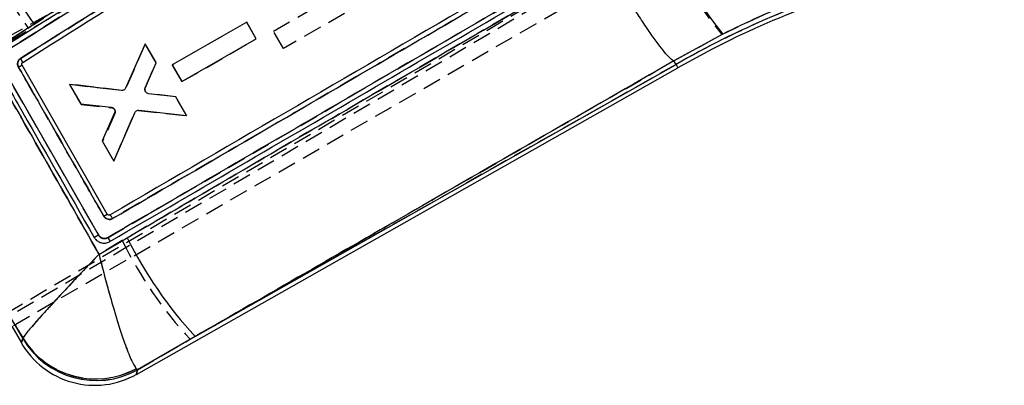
# Model space of a CAD drawing. Extents: x 31 to 353, y 15 to 293.
# Tile 8 of 16: x 226 to 293, y 220 to 245. Entities that reach past the tile are written whole.
import ezdxf

# ---------------------------------------------------------------- set-up
doc = ezdxf.new("R2010")
doc.units = 0
doc.linetypes.add('HIDDEN', pattern=[1.905, 1.27, -0.635])
doc.layers.get('0').update_dxf_attribs({"linetype": 'CONTINUOUS'})
doc.styles.add('SLDTEXTSTYLE0', font='TXT', dxfattribs={"width": 0.75})
doc.dimstyles.new('SLDDIMSTYLE1', dxfattribs={"dimtxt": 3.5, "dimasz": 3.302, "dimexe": 0, "dimexo": 0.0625, "dimgap": 0.875, "dimtad": 1, "dimdec": 0, "dimrnd": 1e-09, "dimzin": 12, "dimtxsty": 'SLDTEXTSTYLE0', "dimsah": 1, "dimcen": 0.09, "dimazin": 3, "dimtfac": 1, "dimtdec": 0, "dimtofl": 0, "dimtmove": 0, "dimatfit": 3, "dimtolj": 1, "dimtzin": 12})

# ---------------------------------------------------------------- blocks, each defined once
blk = doc.blocks.new('_D_1')
at = {"color": 179, "linetype": 'CONTINUOUS'}
for p, q in [((49.512, 235.636), (49.511, 289.282)), ((310.812, 264.745), (310.811, 289.286)), ((49.511, 288.282), (310.811, 288.286))]:
    blk.add_line(p, q, dxfattribs=at)
for points in [[(49.511, 288.282), (52.813, 287.774), (52.813, 288.79)], [(310.811, 288.286), (307.509, 288.794), (307.509, 287.778)]]:
    blk.add_solid(points, dxfattribs=at)
at = {"color": 179, "linetype": 'CONTINUOUS', "insert": (171.063, 292.796, 0.1), "char_height": 3.5, "attachment_point": 1, "rotation": 0.0009, "style": 'SLDTEXTSTYLE0'}
blk.add_mtext('261', dxfattribs=at)

msp = doc.modelspace()

# ---------------------------------------------------------------- linework, layer by layer
at = {"color": 7, "linetype": 'HIDDEN'}
for p, q in [((216.337283, 239.01259), (283.049871, 276.750716)), ((216.596265, 238.816718), (283.741747, 276.826764)), ((224.634794, 224.891374), (301.975449, 270.409579)), ((302.001526, 270.11087), (224.674885, 224.569152)), ((266.979282, 269.455271), (224.348676, 242.642293)), ((225.114373, 224.059204), (288.336192, 260.554554)), ((231.58357, 230.059067), (268.986096, 251.834291)), ((249.395286, 246.331552), (243.583915, 242.976888)), ((242.897284, 244.166362), (245.805223, 245.844992)), ((223.235053, 242.503478), (226.130133, 244.379847)), ((241.060947, 244.786209), (235.978571, 241.851869)), ((241.717284, 243.648978), (241.060947, 244.786209)), ((236.634967, 240.71456), (241.717284, 243.648978)), ((243.583915, 242.976888), (242.897284, 244.166362)), ((270.261143, 242.138876), (273.539041, 243.933486)), ((234.128756, 243.293846), (232.810629, 240.283469)), ((234.866765, 242.015107), (234.128756, 243.293846)), ((224.187565, 241.995836), (230.922793, 230.235773)), ((234.126155, 240.289322), (234.866765, 242.015107)), ((235.978571, 241.851869), (236.634967, 240.71456)), ((270.405357, 241.886484), (237.203625, 223.104852)), ((270.260652, 242.139204), (270.261143, 242.138876)), ((270.405357, 241.886484), (270.261143, 242.138876)), ((228.940864, 240.542217), (229.739045, 239.159247)), ((232.526009, 240.120439), (228.940864, 240.542217)), ((228.940864, 240.542217), (232.526009, 240.120439)), ((229.739045, 239.159247), (228.940864, 240.542217)), ((236.211975, 239.684282), (234.348935, 239.905736)), ((236.96546, 238.378736), (236.211975, 239.684282)), ((229.739045, 239.159247), (231.825118, 238.93402)), ((232.049522, 238.546772), (231.205289, 236.618752)), ((231.991832, 238.852518), (231.945013, 238.88612)), ((231.973131, 235.288347), (233.385679, 238.569392)), ((233.668965, 238.734777), (236.96546, 238.378736)), ((231.205289, 236.618752), (231.973131, 235.288347)), ((232.560781, 229.84791), (230.968473, 228.915131)), ((225.764317, 223.195533), (225.761239, 223.158503)), ((233.594407, 221.022359), (237.203625, 223.104852)), ((233.594407, 221.022359), (233.513926, 221.098671))]:
    msp.add_line(p, q, dxfattribs=at)
at = {"color": 7, "linetype": 'CONTINUOUS'}
for p, q in [((226.532658, 244.645337), (223.232699, 242.50603)), ((241.061104, 244.785695), (235.978265, 241.852185)), ((241.717649, 243.648583), (241.061104, 244.785695)), ((236.634848, 240.714988), (241.717649, 243.648583)), ((273.608093, 243.964715), (270.262782, 242.135989)), ((234.120821, 243.306568), (232.780498, 240.273888)), ((234.874544, 242.001156), (234.120821, 243.306568)), ((230.922607, 230.236041), (224.187371, 241.996015)), ((231.5369, 231.660979), (225.706493, 241.846933)), ((225.751852, 242.030984), (225.751442, 242.030723)), ((233.523634, 220.711632), (270.539884, 241.651068)), ((234.134567, 240.277091), (234.874544, 242.001156)), ((235.978265, 241.852185), (236.634848, 240.714988)), ((237.536562, 223.293188), (270.405357, 241.886484)), ((270.262782, 242.135989), (270.262306, 242.136321)), ((270.405357, 241.886484), (270.262782, 242.135989)), ((270.405357, 241.886484), (270.539884, 241.651068)), ((232.495611, 240.111286), (228.947927, 240.528992)), ((228.947927, 240.528992), (229.715985, 239.198713)), ((236.220171, 239.670577), (234.35532, 239.892336)), ((236.958412, 238.391968), (236.220171, 239.670577)), ((229.715985, 239.198713), (231.807788, 238.965543)), ((232.030896, 238.577551), (231.182647, 236.658456)), ((231.981051, 235.275617), (233.408813, 238.591141)), ((233.69233, 238.756074), (236.958412, 238.391968)), ((231.182647, 236.658456), (231.981051, 235.275617)), ((231.72499, 231.611418), (231.706751, 231.602582)), ((230.967228, 228.912307), (232.892443, 230.040288)), ((231.676665, 229.765142), (231.712078, 229.784513)), ((225.005527, 223.99637), (225.664471, 222.854862)), ((225.75995, 223.154473), (225.762975, 223.191368)), ((237.536562, 223.293188), (233.593469, 221.018235)), ((233.513017, 221.094219), (233.593469, 221.018235))]:
    msp.add_line(p, q, dxfattribs=at)
at = {"color": 7, "linetype": 'HIDDEN', "flags": 128}
for points in [[(225.761239, 223.158503), (225.675371, 222.889068), (225.664471, 222.854862)], [(233.523634, 220.711632), (233.531606, 220.746635), (233.594407, 221.022359)]]:
    msp.add_lwpolyline(points, dxfattribs=at)
at = {"color": 8, "linetype": 'CONTINUOUS', "flags": 128}
for points in [[(225.664471, 222.854862), (225.674947, 222.887723), (225.75995, 223.154473)], [(233.593469, 221.018235), (233.531293, 220.745257), (233.523634, 220.711632)]]:
    msp.add_lwpolyline(points, dxfattribs=at)
at = {"color": 7, "linetype": 'HIDDEN'}
for centre, radius, start, end in [((252.395651, 263.254374), 32.34386, 201.46224484, 215.70120481), ((295.610358, 262.235675), 28.672515, 202.93635611, 219.66652626), ((300.218486, 190.237484), 59.635908, 105.99606742, 119.99464199), ((221.944286, 248.035795), 7.242666, 299.07349244, 301.29539729), ((231.791931, 238.654865), 0.28112, 44.67563502, 83.21986542), ((257.357478, 241.951436), 27.592961, 206.01748391, 223.08020208), ((230.771821, 226.102081), 5.811246, 210.43305497, 299.05907324), ((230.744006, 226.230551), 5.831693, 211.36144778, 298.3578466)]:
    msp.add_arc(centre, radius, start, end, dxfattribs=at)
at = {"color": 7, "linetype": 'CONTINUOUS'}
for centre, radius, start, end in [((252.876187, 263.568932), 32.435844, 201.49924379, 215.69117616), ((297.384835, 263.257909), 30.619615, 203.38789976, 219.05695802), ((300.218486, 190.237484), 59.635908, 105.99606742, 119.99464199), ((300.218486, 190.237484), 59.364769, 105.99606742, 119.99606742), ((220.313287, 250.83769), 10.484292, 299.42261838, 300.95790515), ((259.262162, 243.219059), 29.47952, 206.5544672, 222.52583114), ((230.67506, 225.747269), 5.7855, 209.58208444, 299.79720779), ((230.770537, 226.097384), 5.810912, 210.42736338, 299.064797), ((230.742699, 226.22524), 5.831126, 211.3516528, 298.36530052)]:
    msp.add_arc(centre, radius, start, end, dxfattribs=at)
at = {"color": 7, "linetype": 'HIDDEN'}
for points, knots in [([(226.130133, 244.379847), (226.819343, 244.826136), (240.374024, 253.603295), (253.949517, 262.34496), (266.834741, 270.642141)], [0, 0, 0, 0, 0.050846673, 1, 1, 1, 1]), ([(225.61079, 242.298434), (232.414599, 246.578432), (246.175602, 255.234915), (259.936592, 263.888604), (266.893779, 268.263678)], [0, 0, 0, 0, 0.494426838, 1, 1, 1, 1]), ([(268.313293, 252.557183), (262.208558, 249.003554), (250.070134, 241.937654), (237.934363, 234.871397), (231.901993, 231.358948)], [0, 0, 0, 0, 0.502926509, 1, 1, 1, 1]), ([(265.519281, 249.035182), (259.719098, 245.670361), (248.722135, 239.290766), (237.747167, 232.878244), (232.560781, 229.84791)], [0, 0, 0, 0, 0.527435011, 1, 1, 1, 1]), ([(273.539041, 243.933486), (274.304218, 244.308626), (275.834507, 245.058873), (278.230878, 246.053477), (280.688352, 246.949798), (282.356416, 247.438665), (283.190434, 247.683095)], [0, 0, 0, 0, 0.246010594, 0.492000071, 0.746004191, 1, 1, 1, 1]), ([(230.968473, 228.915131), (229.687283, 231.169431), (227.112189, 235.700403), (224.531679, 240.228334), (223.235053, 242.503478)], [0, 0, 0, 0, 0.497531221, 1, 1, 1, 1]), ([(225.463723, 241.705725), (225.442613, 241.75331), (225.401974, 241.844915), (225.403517, 241.997612), (225.45067, 242.138186), (225.528188, 242.239901), (225.589664, 242.283464), (225.61079, 242.298434)], [0, 0, 0, 0, 0.229957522, 0.442686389, 0.66338412, 0.884325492, 1, 1, 1, 1]), ([(225.751852, 242.030984), (225.752, 242.036428), (225.752296, 242.047314), (225.721687, 242.110258), (225.673178, 242.197345), (225.631586, 242.264738), (225.61079, 242.298434)], [0, 0, 0, 0, 0.250000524, 0.500000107, 0.750004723, 1, 1, 1, 1]), ([(231.29682, 231.520752), (231.195931, 231.6969), (230.69149, 232.577637), (228.747091, 235.97259), (226.903642, 239.191463), (225.463723, 241.705725)], [0, 0, 0, 0, 0.051885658, 0.259427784, 1, 1, 1, 1]), ([(237.203625, 223.104852), (242.404318, 226.100109), (253.421635, 232.445359), (264.442274, 238.789694), (270.260652, 242.139204)], [0, 0, 0, 0, 0.472047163, 1, 1, 1, 1]), ([(215.682124, 240.636988), (217.361043, 237.73197), (220.721268, 231.917803), (224.082504, 226.104333), (225.764317, 223.195533)], [0, 0, 0, 0, 0.499644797, 1, 1, 1, 1]), ([(234.169696, 240.003812), (234.152011, 240.030134), (234.116642, 240.082778), (234.100543, 240.17825), (234.110435, 240.248024), (234.123891, 240.283353), (234.126163, 240.289318)], [0, 0, 0, 0, 0.31194324, 0.623874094, 0.936496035, 1, 1, 1, 1]), ([(231.991832, 238.852518), (232.011584, 238.82813), (232.051086, 238.779354), (232.075214, 238.686749), (232.071494, 238.606732), (232.055151, 238.562132), (232.049522, 238.546772)], [0, 0, 0, 0, 0.283503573, 0.566994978, 0.850876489, 1, 1, 1, 1]), ([(231.29682, 231.520752), (231.329065, 231.53928), (231.393557, 231.576336), (231.472335, 231.622074), (231.526733, 231.654121), (231.533511, 231.658693), (231.5369, 231.660979)], [0, 0, 0, 0, 0.249995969, 0.500001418, 0.749998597, 1, 1, 1, 1]), ([(231.901993, 231.358948), (231.87399, 231.344998), (231.801524, 231.308901), (231.66894, 231.291377), (231.521406, 231.320382), (231.386714, 231.396411), (231.3271, 231.478868), (231.29682, 231.520752)], [0, 0, 0, 0, 0.135295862, 0.35011448, 0.564595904, 0.77884054, 1, 1, 1, 1]), ([(230.9228, 230.235776), (230.943828, 230.204569), (230.995266, 230.128227), (231.116262, 230.039646), (231.273297, 229.989836), (231.438552, 229.992361), (231.535948, 230.037161), (231.58357, 230.059067)], [0, 0, 0, 0, 0.148305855, 0.362798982, 0.577760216, 0.793540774, 1, 1, 1, 1]), ([(231.583823, 230.059212), (231.603348, 230.024703), (231.642396, 229.955686), (231.687038, 229.866302), (231.714374, 229.801563), (231.712863, 229.790207), (231.712108, 229.784528)], [0, 0, 0, 0, 0.250004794, 0.49999438, 0.750000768, 1, 1, 1, 1]), ([(230.968473, 228.915131), (230.964196, 228.910684), (230.488911, 228.416504), (229.576281, 227.46056), (228.421176, 226.230753), (227.501844, 225.234495), (226.701159, 224.348147), (226.004087, 223.546949), (225.846543, 223.316047), (225.764317, 223.195533)], [0, 0, 0, 0, 0.0016053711, 0.1784080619, 0.3460595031, 0.4791538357, 0.6122173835, 0.7976049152, 1, 1, 1, 1]), ([(230.968473, 228.915131), (230.969965, 228.909123), (231.1358, 228.241558), (231.470934, 226.947779), (231.942145, 225.277828), (232.358439, 223.920051), (232.765058, 222.706979), (233.188782, 221.602579), (233.40242, 221.271484), (233.513926, 221.098671)], [0, 0, 0, 0, 0.001605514, 0.178403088, 0.346054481, 0.479146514, 0.612207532, 0.797595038, 1, 1, 1, 1])]:
    msp.add_open_spline(points, degree=3, knots=knots, dxfattribs=at)
at = {"color": 7, "linetype": 'CONTINUOUS'}
for points, knots in [([(267.460321, 271.056997), (257.837333, 264.860563), (244.186592, 256.070577), (230.554815, 247.248389), (226.532658, 244.645337)], [0, 0, 0, 0, 0.704942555, 1, 1, 1, 1]), ([(266.845827, 269.742968), (266.674513, 269.635218), (265.817944, 269.096465), (262.220314, 266.833722), (248.164689, 257.992662), (234.79474, 249.578989), (224.165712, 242.89017)], [0, 0, 0, 0, 0.012041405, 0.060207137, 0.252870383, 1, 1, 1, 1]), ([(224.348751, 242.642312), (231.462831, 247.117506), (245.690939, 256.067862), (259.918838, 265.015065), (267.032762, 269.48865)], [0, 0, 0, 0, 0.500001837, 1, 1, 1, 1]), ([(266.893794, 268.263439), (259.936608, 263.888405), (246.175557, 255.234752), (232.414566, 246.578346), (225.61073, 242.298367)], [0, 0, 0, 0, 0.505570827, 1, 1, 1, 1]), ([(225.751442, 242.030727), (232.6021, 246.342025), (246.221389, 254.913), (259.841528, 263.480211), (266.610582, 267.738017)], [0, 0, 0, 0, 0.5030113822, 1, 1, 1, 1]), ([(267.966603, 252.718965), (267.92033, 252.692021), (267.17486, 252.257949), (263.632468, 250.195616), (251.596759, 243.187326), (240.262823, 236.584965), (231.72499, 231.611418)], [0, 0, 0, 0, 0.003829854, 0.061699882, 0.293180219, 1, 1, 1, 1]), ([(231.901993, 231.358892), (237.934364, 234.871306), (250.07013, 241.937489), (262.208599, 249.003362), (268.313353, 252.556974)], [0, 0, 0, 0, 0.497073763, 1, 1, 1, 1]), ([(268.98617, 251.834082), (262.751542, 248.20488), (250.282464, 240.94658), (237.816634, 233.688258), (231.583809, 230.059149)], [0, 0, 0, 0, 0.500007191, 1, 1, 1, 1]), ([(231.712361, 229.784673), (237.944544, 233.41537), (250.408927, 240.676774), (262.877534, 247.936788), (269.111847, 251.5668)], [0, 0, 0, 0, 0.499999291, 1, 1, 1, 1]), ([(232.892443, 230.040288), (237.878143, 232.953946), (248.742518, 239.30312), (259.62873, 245.619667), (265.519221, 249.037529)], [0, 0, 0, 0, 0.458903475, 1, 1, 1, 1]), ([(270.262306, 242.136321), (270.197309, 242.171126), (270.067316, 242.240737), (269.735046, 242.59205), (269.31013, 243.11903), (268.7979, 243.817871), (268.212499, 244.670453), (267.572391, 245.64815), (266.894016, 246.72753), (266.236387, 247.811279), (265.777073, 248.591662), (265.552941, 248.979221), (265.519221, 249.037529)], [0, 0, 0, 0, 0.1113322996, 0.2226644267, 0.3339968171, 0.4453292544, 0.5566617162, 0.6679947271, 0.779328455, 0.8906622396, 0.9835503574, 1, 1, 1, 1]), ([(283.415576, 247.745583), (282.595336, 247.50901), (280.954825, 247.035855), (278.483137, 246.149619), (276.01838, 245.140636), (274.411549, 244.356702), (273.608093, 243.964715)], [0, 0, 0, 0, 0.245831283, 0.491671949, 0.745823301, 1, 1, 1, 1]), ([(223.232699, 242.50603), (224.529604, 240.229915), (227.110565, 235.700236), (229.685948, 231.167428), (230.967228, 228.912307)], [0, 0, 0, 0, 0.502489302, 1, 1, 1, 1]), ([(225.61073, 242.298367), (225.58961, 242.283399), (225.52814, 242.239836), (225.450632, 242.138122), (225.402878, 241.995878), (225.402254, 241.84292), (225.443153, 241.751517), (225.463671, 241.705662)], [0, 0, 0, 0, 0.115649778, 0.336590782, 0.557287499, 0.777901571, 1, 1, 1, 1]), ([(225.751852, 242.030984), (225.751989, 242.036421), (225.752263, 242.047295), (225.721642, 242.110221), (225.673124, 242.19729), (225.631528, 242.264675), (225.61073, 242.298367)], [0, 0, 0, 0, 0.250002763, 0.500000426, 0.749999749, 1, 1, 1, 1]), ([(223.902685, 241.835358), (224.003584, 241.659213), (224.508079, 240.778488), (226.753402, 236.858091), (228.8963, 233.112998), (230.635938, 230.072672)], [0, 0, 0, 0, 0.044932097, 0.224660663, 1, 1, 1, 1]), ([(225.463671, 241.705666), (225.564554, 241.529512), (226.068969, 240.648745), (228.014102, 237.252293), (229.858446, 234.032082), (231.299241, 231.516464)], [0, 0, 0, 0, 0.0518641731, 0.2593197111, 1, 1, 1, 1]), ([(225.706493, 241.846933), (225.70015, 241.861175), (225.687464, 241.88966), (225.687656, 241.937326), (225.702573, 241.981676), (225.726514, 242.012944), (225.745234, 242.026298), (225.751442, 242.030727)], [0, 0, 0, 0, 0.222742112, 0.445503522, 0.667995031, 0.889892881, 1, 1, 1, 1]), ([(270.262306, 242.136321), (264.353266, 238.734708), (253.443062, 232.454111), (242.536196, 226.172593), (237.536562, 223.293188)], [0, 0, 0, 0, 0.541606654, 1, 1, 1, 1]), ([(225.762975, 223.191368), (224.080702, 226.100915), (220.718436, 231.916065), (217.357204, 237.73193), (215.677728, 240.63789)], [0, 0, 0, 0, 0.5003391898, 1, 1, 1, 1]), ([(232.780498, 240.273888), (232.765047, 240.24664), (232.734148, 240.19215), (232.656878, 240.136238), (232.574062, 240.108143), (232.51921, 240.110338), (232.495611, 240.111283)], [0, 0, 0, 0, 0.265854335, 0.531659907, 0.79850833, 1, 1, 1, 1]), ([(234.129858, 240.072826), (234.122004, 240.103525), (234.106295, 240.164919), (234.118429, 240.235632), (234.132184, 240.270969), (234.134567, 240.277091)], [0, 0, 0, 0, 0.452594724, 0.90514794, 1, 1, 1, 1]), ([(234.35532, 239.892343), (234.324243, 239.899829), (234.262082, 239.914801), (234.185129, 239.974787), (234.14565, 240.032921), (234.131943, 240.067559), (234.129858, 240.072826)], [0, 0, 0, 0, 0.315066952, 0.630189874, 0.943757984, 1, 1, 1, 1]), ([(231.807788, 238.965543), (231.838693, 238.958706), (231.900508, 238.945029), (231.977596, 238.887014), (232.024082, 238.822056), (232.038803, 238.777489), (232.043696, 238.762679)], [0, 0, 0, 0, 0.286456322, 0.572959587, 0.858089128, 1, 1, 1, 1]), ([(232.043696, 238.762679), (232.049421, 238.731246), (232.060868, 238.668406), (232.040884, 238.607828), (232.030896, 238.577551)], [0, 0, 0, 0, 0.500198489, 1, 1, 1, 1]), ([(233.408813, 238.591141), (233.423952, 238.618473), (233.454226, 238.673131), (233.530729, 238.729678), (233.613376, 238.758646), (233.668448, 238.756852), (233.69233, 238.756074)], [0, 0, 0, 0, 0.2650871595, 0.5301185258, 0.7962328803, 1, 1, 1, 1]), ([(231.536907, 231.660983), (231.533583, 231.65859), (231.526934, 231.653803), (231.473089, 231.620746), (231.395086, 231.573631), (231.331189, 231.53552), (231.299241, 231.516464)], [0, 0, 0, 0, 0.249998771, 0.500000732, 0.749999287, 1, 1, 1, 1]), ([(231.299286, 231.51649), (231.328919, 231.47618), (231.388189, 231.395556), (231.521402, 231.32033), (231.66895, 231.291324), (231.801527, 231.308854), (231.873992, 231.344946), (231.901993, 231.358892)], [0, 0, 0, 0, 0.215730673, 0.431480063, 0.647458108, 0.863775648, 1, 1, 1, 1]), ([(231.706751, 231.602582), (231.698441, 231.599818), (231.675494, 231.592185), (231.634889, 231.591957), (231.59032, 231.606723), (231.556803, 231.631825), (231.54247, 231.652833), (231.536907, 231.660987)], [0, 0, 0, 0, 0.134830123, 0.372354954, 0.610162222, 0.848699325, 1, 1, 1, 1]), ([(231.901993, 231.358892), (231.881479, 231.39343), (231.840452, 231.462506), (231.78405, 231.547327), (231.741168, 231.603829), (231.730324, 231.608916), (231.72499, 231.611418)], [0, 0, 0, 0, 0.252012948, 0.504024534, 0.756034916, 1, 1, 1, 1]), ([(230.635961, 230.072638), (230.63727, 230.073332), (230.640925, 230.075268), (230.655794, 230.083536), (230.683069, 230.098905), (230.719746, 230.119711), (230.764045, 230.144967), (230.8141, 230.173609), (230.867838, 230.204459), (230.90435, 230.225514), (230.922607, 230.236041)], [0, 0, 0, 0, 0.073801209, 0.206112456, 0.338426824, 0.470748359, 0.603065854, 0.735381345, 0.867687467, 1, 1, 1, 1]), ([(231.583809, 230.059153), (231.543738, 230.040025), (231.45464, 229.997493), (231.298561, 229.986957), (231.139938, 230.028339), (231.006892, 230.114846), (230.949234, 230.197763), (230.922614, 230.236045)], [0, 0, 0, 0, 0.175177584, 0.389517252, 0.603361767, 0.816878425, 1, 1, 1, 1]), ([(230.635946, 230.072679), (230.687751, 230.000332), (230.791351, 229.855652), (231.02653, 229.719063), (231.288181, 229.664316), (231.513539, 229.691781), (231.635288, 229.746533), (231.676665, 229.765142)], [0, 0, 0, 0, 0.221370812, 0.442697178, 0.664110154, 0.885844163, 1, 1, 1, 1]), ([(231.712219, 229.784595), (231.712971, 229.790271), (231.714474, 229.801624), (231.687153, 229.866348), (231.642505, 229.955714), (231.603464, 230.024725), (231.583943, 230.059231)], [0, 0, 0, 0, 0.250000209, 0.500000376, 0.749994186, 1, 1, 1, 1]), ([(230.967228, 228.912307), (230.962952, 228.907861), (230.486728, 228.412704), (229.57236, 227.454963), (228.416207, 226.223893), (227.497165, 225.227749), (226.697535, 224.342277), (226.001604, 223.541988), (225.844808, 223.311606), (225.762975, 223.191368)], [0, 0, 0, 0, 0.001604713, 0.178687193, 0.346568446, 0.479537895, 0.612476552, 0.797748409, 1, 1, 1, 1]), ([(230.967228, 228.912307), (230.968718, 228.906298), (231.134585, 228.237349), (231.470675, 226.941191), (231.942254, 225.269487), (232.358596, 223.911873), (232.764879, 222.700026), (233.188235, 221.596928), (233.401638, 221.266616), (233.513017, 221.094219)], [0, 0, 0, 0, 0.001605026, 0.178681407, 0.346562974, 0.479529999, 0.612466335, 0.797737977, 1, 1, 1, 1])]:
    msp.add_open_spline(points, degree=3, knots=knots, dxfattribs=at)

# ---------------------------------------------------------------- dimensions: what is measured, and where the dimension line sits
at = {"color": 179, "linetype": 'CONTINUOUS'}
dim = msp.add_linear_dim(base=(310.811383, 288.286223), p1=(49.511654, 234.635727), p2=(310.811769, 263.745185), angle=0.0009017, dimstyle='SLDDIMSTYLE1', dxfattribs=at)
dim.commit()
dim.dimension.update_dxf_attribs({"geometry": '_D_1', "text_midpoint": (176.363683, 288.284107), "dimtype": 160})

doc.saveas('drawing.dxf')
